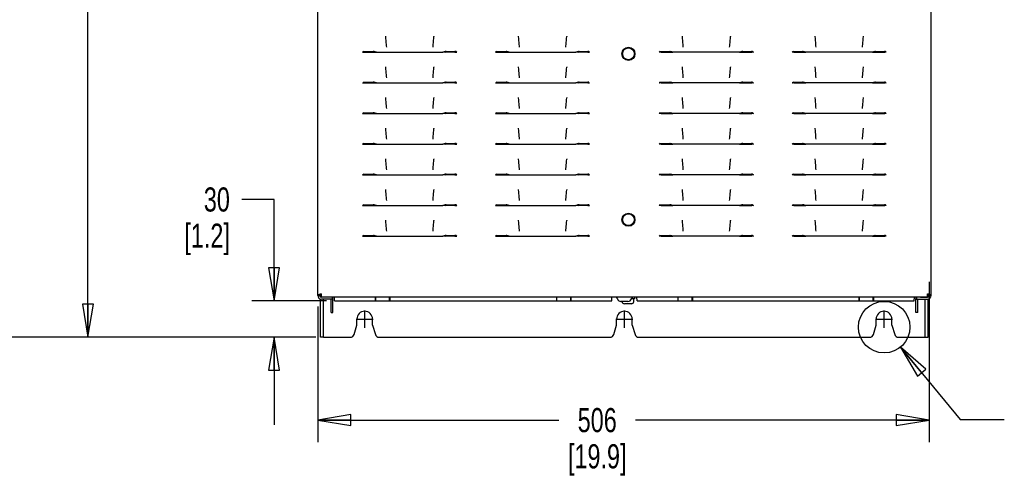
# Paper-space layout 'SUBMITTAL_E3H_2_1' of a CAD drawing. Header units: millimetres. Extents: x 0 to 841, y 0 to 594.
# Tile 7 of 45: x 85 to 227, y 222 to 288. Entities that reach past the tile are written whole.
import ezdxf

# ---------------------------------------------------------------- set-up
doc = ezdxf.new("R2010")
doc.units = ezdxf.units.MM
doc.header["$LTSCALE"] = 46.255
doc.linetypes.add('CENTER', pattern=[0.6, 0.375, -0.075, 0.075, -0.075])
doc.layers.get('0').update_dxf_attribs({"linetype": 'CONTINUOUS'})
for name, color, linetype in [('02___PRT_ALL_AXES', 7, 'CONTINUOUS'), ('CHAMFERS', 7, 'CONTINUOUS'), ('DEFAULT_1', 7, 'CENTER'), ('DRAFTS', 7, 'CONTINUOUS'), ('ROUNDS', 7, 'CONTINUOUS')]:
    doc.layers.add(name, color=color, linetype=linetype)
doc.styles.get("Standard").update_dxf_attribs({"font": 'txt', "width": 0.725})
doc.dimstyles.new('DIMSTYLE_1', dxfattribs={"dimtxt": 3.5, "dimasz": 4.8, "dimexe": 3.2, "dimexo": 1.6, "dimgap": 1.75, "dimtad": 0, "dimtih": 1, "dimtoh": 1, "dimdec": 1, "dimzin": 0, "dimdsep": 46, "dimtxsty": 'STANDARD', "dimblk": 'CLOSED', "dimblk1": 'CLOSED', "dimblk2": 'CLOSED', "dimcen": 0.09, "dimadec": 0, "dimazin": 0, "dimtp": 0.4, "dimtm": 0.4, "dimtfac": 1, "dimtdec": 1, "dimtofl": 0, "dimtmove": 0, "dimatfit": 3, "dimldrblk": 'CLOSED', "dimfxl": 1, "dimtolj": 1, "dimtzin": 0, "dimarcsym": 0})
doc.dimstyles.get("Standard").update_dxf_attribs({"dimtxt": 3.5, "dimasz": 4.8, "dimexe": 3.2, "dimexo": 1.6, "dimtad": 0, "dimtih": 1, "dimtoh": 1, "dimdec": 1, "dimzin": 0, "dimdsep": 46, "dimtxsty": 'STANDARD', "dimblk": 'CLOSED', "dimblk1": 'CLOSED', "dimblk2": 'CLOSED', "dimcen": 0.09, "dimadec": 0, "dimazin": 0, "dimtol": 1, "dimtp": 0.4, "dimtm": 0.4, "dimtfac": 1, "dimtdec": 1, "dimtofl": 0, "dimtmove": 0, "dimatfit": 3, "dimldrblk": 'CLOSED', "dimfxl": 1, "dimtolj": 1, "dimtzin": 0, "dimarcsym": 0})

# ---------------------------------------------------------------- blocks, each defined once
blk = doc.blocks.new('_CLOSED')
at = {"color": 0, "linetype": 'BYBLOCK'}
for p, q in [((0, 0), (-1, 0.167)), ((-1, 0.167), (-1, -0.167)), ((-1, -0.167), (0, 0)), ((-1, 0), (0, 0))]:
    blk.add_line(p, q, dxfattribs=at)
blk = doc.blocks.new('*D2')
at = {"color": 2, "linetype": 'CONTINUOUS'}
for p, q in [((121.45, 261.64), (116.8, 261.64)), ((121.45, 246.93), (121.45, 261.64)), ((129.04, 246.93), (118.25, 246.93)), ((127.5, 241.67), (118.25, 241.67)), ((121.45, 241.67), (121.45, 228.97))]:
    blk.add_line(p, q, dxfattribs=at)
at = {"color": 2, "linetype": 'CONTINUOUS', "xscale": 4.8, "yscale": 4.8, "zscale": 4.8}
for p, rotation in [((121.45, 246.93), 270), ((121.45, 241.67), 90)]:
    blk.add_blockref('_CLOSED', p, dxfattribs=dict(at, rotation=rotation))
at = {"color": 2, "linetype": 'CONTINUOUS', "insert": (115.05, 263.39), "char_height": 3.5, "width": 12.6875, "attachment_point": 3, "line_spacing_factor": 0.9}
blk.add_mtext('30\\P[1.2]', dxfattribs=at)
blk = doc.blocks.new('*D3')
at = {"color": 2, "linetype": 'CONTINUOUS'}
for p, q in [((99.55, 477.53), (91.28, 477.53)), ((94.48, 477.53), (94.48, 363.1)), ((131.92, 477.53), (99.55, 477.53)), ((94.48, 241.67), (94.48, 350.85)), ((99.55, 241.67), (91.28, 241.67)), ((127.5, 241.67), (99.55, 241.67))]:
    blk.add_line(p, q, dxfattribs=at)
at = {"color": 2, "linetype": 'CONTINUOUS', "xscale": 4.8, "yscale": 4.8, "zscale": 4.8}
for p, rotation in [((94.48, 477.53), 90), ((94.48, 241.67), 270)]:
    blk.add_blockref('_CLOSED', p, dxfattribs=dict(at, rotation=rotation))
at = {"color": 2, "linetype": 'CONTINUOUS', "insert": (94.48, 361.35), "char_height": 3.5, "width": 15.225, "attachment_point": 2, "line_spacing_factor": 0.9}
blk.add_mtext('1348\\P[53.1]', dxfattribs=at)
blk = doc.blocks.new('*D4')
at = {"color": 2, "linetype": 'CONTINUOUS'}
for p, q in [((77.43, 510.71), (69.15, 510.71)), ((72.35, 510.71), (72.35, 379.69)), ((126.76, 510.71), (77.43, 510.71)), ((72.35, 241.67), (72.35, 367.44)), ((77.43, 241.67), (69.15, 241.67)), ((127.5, 241.67), (77.43, 241.67))]:
    blk.add_line(p, q, dxfattribs=at)
at = {"color": 2, "linetype": 'CONTINUOUS', "xscale": 4.8, "yscale": 4.8, "zscale": 4.8}
for p, rotation in [((72.35, 510.71), 90), ((72.35, 241.67), 270)]:
    blk.add_blockref('_CLOSED', p, dxfattribs=dict(at, rotation=rotation))
at = {"color": 2, "linetype": 'CONTINUOUS', "insert": (72.35, 377.94), "char_height": 3.5, "width": 15.225, "attachment_point": 2, "line_spacing_factor": 0.9}
blk.add_mtext('1537\\P[60.5]', dxfattribs=at)
blk = doc.blocks.new('*D5')
at = {"color": 2, "linetype": 'CONTINUOUS'}
for p, q in [((57.35, 517.75), (46.54, 517.75)), ((49.74, 517.75), (49.74, 383.21)), ((127.04, 517.75), (57.35, 517.75)), ((49.74, 241.67), (49.74, 370.96)), ((57.35, 241.67), (46.54, 241.67)), ((127.5, 241.67), (57.35, 241.67))]:
    blk.add_line(p, q, dxfattribs=at)
at = {"color": 2, "linetype": 'CONTINUOUS', "xscale": 4.8, "yscale": 4.8, "zscale": 4.8}
for p, rotation in [((49.74, 517.75), 90), ((49.74, 241.67), 270)]:
    blk.add_blockref('_CLOSED', p, dxfattribs=dict(at, rotation=rotation))
at = {"color": 2, "linetype": 'CONTINUOUS', "insert": (49.74, 381.46), "char_height": 3.5, "width": 15.225, "attachment_point": 2, "line_spacing_factor": 0.9}
blk.add_mtext('1578\\P[62.1]', dxfattribs=at)
blk = doc.blocks.new('*D7')
at = {"color": 2, "linetype": 'CONTINUOUS'}
for p, q in [((216.39, 249.69), (216.39, 227.9)), ((127.79, 246.12), (127.79, 227.9)), ((127.79, 229.65), (162.73, 229.65)), ((216.39, 229.65), (173.84, 229.65)), ((127.79, 227.9), (127.79, 226.45)), ((216.39, 227.9), (216.39, 226.45))]:
    blk.add_line(p, q, dxfattribs=at)
at = {"color": 2, "linetype": 'CONTINUOUS', "xscale": 4.8, "yscale": 4.8, "zscale": 4.8, "rotation": 180}
blk.add_blockref('_CLOSED', (127.79, 229.65), dxfattribs=at)
at = {"color": 2, "linetype": 'CONTINUOUS', "xscale": 4.8, "yscale": 4.8, "zscale": 4.8}
blk.add_blockref('_CLOSED', (216.39, 229.65), dxfattribs=at)
at = {"color": 2, "linetype": 'CONTINUOUS', "insert": (168.28, 231.4), "char_height": 3.5, "width": 15.225, "attachment_point": 2, "line_spacing_factor": 0.9}
blk.add_mtext('506\\P[19.9]', dxfattribs=at)

psp = doc.layouts.new('SUBMITTAL_E3H_2_1')

# ---------------------------------------------------------------- linework, layer by layer
at = {"color": 7, "linetype": 'CONTINUOUS'}
for p, q in [((127.79, 247.72), (127.79, 290.42)), ((216.65, 247.72), (216.65, 290.42)), ((137.59, 285.33), (137.6, 285.28)), ((144.61, 285.33), (144.61, 285.28)), ((156.84, 285.33), (156.85, 285.28)), ((163.86, 285.33), (163.86, 285.28)), ((180.57, 285.33), (180.58, 285.28)), ((187.59, 285.33), (187.59, 285.28)), ((199.82, 285.33), (199.83, 285.28)), ((206.84, 285.33), (206.84, 285.28)), ((134.28, 282.98), (134.55, 282.98)), ((134.55, 282.98), (134.39, 283.08)), ((134.39, 283.08), (134.55, 283.08)), ((135.95, 282.98), (135.81, 283.11)), ((136.28, 282.98), (145.93, 282.98)), ((146.26, 282.98), (146.4, 283.11)), ((147.66, 282.98), (147.82, 283.08)), ((147.82, 283.08), (147.66, 283.08)), ((147.66, 282.98), (147.93, 282.98)), ((153.53, 282.98), (153.8, 282.98)), ((153.8, 282.98), (153.64, 283.08)), ((153.64, 283.08), (153.8, 283.08)), ((155.2, 282.98), (155.06, 283.11)), ((155.53, 282.98), (165.18, 282.98)), ((165.51, 282.98), (165.65, 283.11)), ((166.91, 282.98), (167.07, 283.08)), ((167.07, 283.08), (166.91, 283.08)), ((166.91, 282.98), (167.18, 282.98)), ((177.53, 282.98), (177.26, 282.98)), ((177.53, 282.98), (177.37, 283.08)), ((177.37, 283.08), (177.53, 283.08)), ((178.93, 282.98), (178.79, 283.11)), ((188.91, 282.98), (179.26, 282.98)), ((189.24, 282.98), (189.38, 283.11)), ((190.64, 282.98), (190.8, 283.08)), ((190.8, 283.08), (190.64, 283.08)), ((190.91, 282.98), (190.64, 282.98)), ((196.78, 282.98), (196.51, 282.98)), ((196.78, 282.98), (196.62, 283.08)), ((196.62, 283.08), (196.78, 283.08)), ((198.18, 282.98), (198.04, 283.11)), ((208.16, 282.98), (198.51, 282.98)), ((208.49, 282.98), (208.63, 283.11)), ((209.89, 282.98), (210.05, 283.08)), ((210.05, 283.08), (209.89, 283.08)), ((210.16, 282.98), (209.89, 282.98)), ((137.59, 280.88), (137.6, 280.83)), ((144.61, 280.88), (144.61, 280.83)), ((156.84, 280.88), (156.85, 280.83)), ((163.86, 280.88), (163.86, 280.83)), ((180.57, 280.88), (180.58, 280.83)), ((187.59, 280.88), (187.59, 280.83)), ((199.82, 280.88), (199.83, 280.83)), ((206.84, 280.88), (206.84, 280.83)), ((134.28, 278.54), (134.55, 278.54)), ((134.55, 278.54), (134.39, 278.63)), ((134.39, 278.63), (134.55, 278.63)), ((135.95, 278.54), (135.81, 278.66)), ((136.28, 278.54), (145.93, 278.54)), ((146.26, 278.54), (146.4, 278.66)), ((147.66, 278.54), (147.82, 278.63)), ((147.82, 278.63), (147.66, 278.63)), ((147.66, 278.54), (147.93, 278.54)), ((153.53, 278.54), (153.8, 278.54)), ((153.8, 278.54), (153.64, 278.63)), ((153.64, 278.63), (153.8, 278.63)), ((155.2, 278.54), (155.06, 278.66)), ((155.53, 278.54), (165.18, 278.54)), ((165.51, 278.54), (165.65, 278.66)), ((166.91, 278.54), (167.07, 278.63)), ((167.07, 278.63), (166.91, 278.63)), ((166.91, 278.54), (167.18, 278.54)), ((177.53, 278.54), (177.26, 278.54)), ((177.53, 278.54), (177.37, 278.63)), ((177.37, 278.63), (177.53, 278.63)), ((178.93, 278.54), (178.79, 278.66)), ((188.91, 278.54), (179.26, 278.54)), ((189.24, 278.54), (189.38, 278.66)), ((190.64, 278.54), (190.8, 278.63)), ((190.8, 278.63), (190.64, 278.63)), ((190.91, 278.54), (190.64, 278.54)), ((196.78, 278.54), (196.51, 278.54)), ((196.78, 278.54), (196.62, 278.63)), ((196.62, 278.63), (196.78, 278.63)), ((198.18, 278.54), (198.04, 278.66)), ((208.16, 278.54), (198.51, 278.54)), ((208.49, 278.54), (208.63, 278.66)), ((209.89, 278.54), (210.05, 278.63)), ((210.05, 278.63), (209.89, 278.63)), ((210.16, 278.54), (209.89, 278.54)), ((137.59, 276.44), (137.6, 276.39)), ((144.61, 276.44), (144.61, 276.39)), ((156.84, 276.44), (156.85, 276.39)), ((163.86, 276.44), (163.86, 276.39)), ((180.57, 276.44), (180.58, 276.39)), ((187.59, 276.44), (187.59, 276.39)), ((199.82, 276.44), (199.83, 276.39)), ((206.84, 276.44), (206.84, 276.39)), ((134.28, 274.09), (134.55, 274.09)), ((134.55, 274.09), (134.39, 274.19)), ((134.39, 274.19), (134.55, 274.19)), ((135.95, 274.09), (135.81, 274.22)), ((136.28, 274.09), (145.93, 274.09)), ((146.26, 274.09), (146.4, 274.22)), ((147.66, 274.09), (147.82, 274.19)), ((147.82, 274.19), (147.66, 274.19)), ((147.66, 274.09), (147.93, 274.09)), ((153.53, 274.09), (153.8, 274.09)), ((153.8, 274.09), (153.64, 274.19)), ((153.64, 274.19), (153.8, 274.19)), ((155.2, 274.09), (155.06, 274.22)), ((155.53, 274.09), (165.18, 274.09)), ((165.51, 274.09), (165.65, 274.22)), ((166.91, 274.09), (167.07, 274.19)), ((167.07, 274.19), (166.91, 274.19)), ((166.91, 274.09), (167.18, 274.09)), ((177.53, 274.09), (177.26, 274.09)), ((177.53, 274.09), (177.37, 274.19)), ((177.37, 274.19), (177.53, 274.19)), ((178.93, 274.09), (178.79, 274.22)), ((188.91, 274.09), (179.26, 274.09)), ((189.24, 274.09), (189.38, 274.22)), ((190.64, 274.09), (190.8, 274.19)), ((190.8, 274.19), (190.64, 274.19)), ((190.91, 274.09), (190.64, 274.09)), ((196.78, 274.09), (196.51, 274.09)), ((196.78, 274.09), (196.62, 274.19)), ((196.62, 274.19), (196.78, 274.19)), ((198.18, 274.09), (198.04, 274.22)), ((208.16, 274.09), (198.51, 274.09)), ((208.49, 274.09), (208.63, 274.22)), ((209.89, 274.09), (210.05, 274.19)), ((210.05, 274.19), (209.89, 274.19)), ((210.16, 274.09), (209.89, 274.09)), ((137.59, 271.99), (137.6, 271.94)), ((144.61, 271.99), (144.61, 271.94)), ((156.84, 271.99), (156.85, 271.94)), ((163.86, 271.99), (163.86, 271.94)), ((180.57, 271.99), (180.58, 271.94)), ((187.59, 271.99), (187.59, 271.94)), ((199.82, 271.99), (199.83, 271.94)), ((206.84, 271.99), (206.84, 271.94)), ((134.55, 269.65), (134.39, 269.74)), ((134.39, 269.74), (134.55, 269.74)), ((135.95, 269.65), (135.81, 269.77)), ((146.26, 269.65), (146.4, 269.77)), ((147.66, 269.65), (147.82, 269.74)), ((147.82, 269.74), (147.66, 269.74)), ((153.8, 269.65), (153.64, 269.74)), ((153.64, 269.74), (153.8, 269.74)), ((155.2, 269.65), (155.06, 269.77)), ((165.51, 269.65), (165.65, 269.77)), ((166.91, 269.65), (167.07, 269.74)), ((167.07, 269.74), (166.91, 269.74)), ((177.53, 269.65), (177.37, 269.74)), ((177.37, 269.74), (177.53, 269.74)), ((178.93, 269.65), (178.79, 269.77)), ((189.24, 269.65), (189.38, 269.77)), ((190.64, 269.65), (190.8, 269.74)), ((190.8, 269.74), (190.64, 269.74)), ((196.78, 269.65), (196.62, 269.74)), ((196.62, 269.74), (196.78, 269.74)), ((198.18, 269.65), (198.04, 269.77)), ((208.49, 269.65), (208.63, 269.77)), ((209.89, 269.65), (210.05, 269.74)), ((210.05, 269.74), (209.89, 269.74)), ((134.28, 269.65), (134.55, 269.65)), ((136.28, 269.65), (145.93, 269.65)), ((147.66, 269.65), (147.93, 269.65)), ((153.53, 269.65), (153.8, 269.65)), ((155.53, 269.65), (165.18, 269.65)), ((166.91, 269.65), (167.18, 269.65)), ((177.53, 269.65), (177.26, 269.65)), ((188.91, 269.65), (179.26, 269.65)), ((190.91, 269.65), (190.64, 269.65)), ((196.78, 269.65), (196.51, 269.65)), ((208.16, 269.65), (198.51, 269.65)), ((210.16, 269.65), (209.89, 269.65)), ((137.59, 267.55), (137.6, 267.5)), ((144.61, 267.55), (144.61, 267.5)), ((156.84, 267.55), (156.85, 267.5)), ((163.86, 267.55), (163.86, 267.5)), ((180.57, 267.55), (180.58, 267.5)), ((187.59, 267.55), (187.59, 267.5)), ((199.82, 267.55), (199.83, 267.5)), ((206.84, 267.55), (206.84, 267.5)), ((134.28, 265.2), (134.55, 265.2)), ((134.55, 265.2), (134.39, 265.3)), ((134.39, 265.3), (134.55, 265.3)), ((135.95, 265.2), (135.81, 265.33)), ((136.28, 265.2), (145.93, 265.2)), ((146.26, 265.2), (146.4, 265.33)), ((147.66, 265.2), (147.82, 265.3)), ((147.82, 265.3), (147.66, 265.3)), ((147.66, 265.2), (147.93, 265.2)), ((153.53, 265.2), (153.8, 265.2)), ((153.8, 265.2), (153.64, 265.3)), ((153.64, 265.3), (153.8, 265.3)), ((155.2, 265.2), (155.06, 265.33)), ((155.53, 265.2), (165.18, 265.2)), ((165.51, 265.2), (165.65, 265.33)), ((166.91, 265.2), (167.07, 265.3)), ((167.07, 265.3), (166.91, 265.3)), ((166.91, 265.2), (167.18, 265.2)), ((177.53, 265.2), (177.26, 265.2)), ((177.53, 265.2), (177.37, 265.3)), ((177.37, 265.3), (177.53, 265.3)), ((178.93, 265.2), (178.79, 265.33)), ((188.91, 265.2), (179.26, 265.2)), ((189.24, 265.2), (189.38, 265.33)), ((190.64, 265.2), (190.8, 265.3)), ((190.8, 265.3), (190.64, 265.3)), ((190.91, 265.2), (190.64, 265.2)), ((196.78, 265.2), (196.51, 265.2)), ((196.78, 265.2), (196.62, 265.3)), ((196.62, 265.3), (196.78, 265.3)), ((198.18, 265.2), (198.04, 265.33)), ((208.16, 265.2), (198.51, 265.2)), ((208.49, 265.2), (208.63, 265.33)), ((209.89, 265.2), (210.05, 265.3)), ((210.05, 265.3), (209.89, 265.3)), ((210.16, 265.2), (209.89, 265.2)), ((137.59, 263.1), (137.6, 263.05)), ((144.61, 263.1), (144.61, 263.05)), ((156.84, 263.1), (156.85, 263.05)), ((163.86, 263.1), (163.86, 263.05)), ((180.57, 263.1), (180.58, 263.05)), ((187.59, 263.1), (187.59, 263.05)), ((199.82, 263.1), (199.83, 263.05)), ((206.84, 263.1), (206.84, 263.05)), ((134.28, 260.76), (134.55, 260.76)), ((134.55, 260.76), (134.39, 260.85)), ((134.39, 260.85), (134.55, 260.85)), ((135.95, 260.76), (135.81, 260.88)), ((136.28, 260.76), (145.93, 260.76)), ((146.26, 260.76), (146.4, 260.88)), ((147.66, 260.76), (147.82, 260.85)), ((147.82, 260.85), (147.66, 260.85)), ((147.66, 260.76), (147.93, 260.76)), ((153.53, 260.76), (153.8, 260.76)), ((153.8, 260.76), (153.64, 260.85)), ((153.64, 260.85), (153.8, 260.85)), ((155.2, 260.76), (155.06, 260.88)), ((155.53, 260.76), (165.18, 260.76)), ((165.51, 260.76), (165.65, 260.88)), ((166.91, 260.76), (167.07, 260.85)), ((167.07, 260.85), (166.91, 260.85)), ((166.91, 260.76), (167.18, 260.76)), ((177.53, 260.76), (177.26, 260.76)), ((177.53, 260.76), (177.37, 260.85)), ((177.37, 260.85), (177.53, 260.85)), ((178.93, 260.76), (178.79, 260.88)), ((188.91, 260.76), (179.26, 260.76)), ((189.24, 260.76), (189.38, 260.88)), ((190.64, 260.76), (190.8, 260.85)), ((190.8, 260.85), (190.64, 260.85)), ((190.91, 260.76), (190.64, 260.76)), ((196.78, 260.76), (196.51, 260.76)), ((196.78, 260.76), (196.62, 260.85)), ((196.62, 260.85), (196.78, 260.85)), ((198.18, 260.76), (198.04, 260.88)), ((208.16, 260.76), (198.51, 260.76)), ((208.49, 260.76), (208.63, 260.88)), ((209.89, 260.76), (210.05, 260.85)), ((210.05, 260.85), (209.89, 260.85)), ((210.16, 260.76), (209.89, 260.76)), ((137.59, 258.66), (137.6, 258.61)), ((144.61, 258.66), (144.61, 258.61)), ((156.84, 258.66), (156.85, 258.61)), ((163.86, 258.66), (163.86, 258.61)), ((180.57, 258.66), (180.58, 258.61)), ((187.59, 258.66), (187.59, 258.61)), ((199.82, 258.66), (199.83, 258.61)), ((206.84, 258.66), (206.84, 258.61)), ((134.28, 256.31), (134.55, 256.31)), ((134.55, 256.31), (134.39, 256.41)), ((134.39, 256.41), (134.55, 256.41)), ((135.95, 256.31), (135.81, 256.44)), ((136.28, 256.31), (145.93, 256.31)), ((146.26, 256.31), (146.4, 256.44)), ((147.66, 256.31), (147.82, 256.41)), ((147.82, 256.41), (147.66, 256.41)), ((147.66, 256.31), (147.93, 256.31)), ((153.53, 256.31), (153.8, 256.31)), ((153.8, 256.31), (153.64, 256.41)), ((153.64, 256.41), (153.8, 256.41)), ((155.2, 256.31), (155.06, 256.44)), ((155.53, 256.31), (165.18, 256.31)), ((165.51, 256.31), (165.65, 256.44)), ((166.91, 256.31), (167.07, 256.41)), ((167.07, 256.41), (166.91, 256.41)), ((166.91, 256.31), (167.18, 256.31)), ((177.53, 256.31), (177.26, 256.31)), ((177.53, 256.31), (177.37, 256.41)), ((177.37, 256.41), (177.53, 256.41)), ((178.93, 256.31), (178.79, 256.44)), ((188.91, 256.31), (179.26, 256.31)), ((189.24, 256.31), (189.38, 256.44)), ((190.64, 256.31), (190.8, 256.41)), ((190.8, 256.41), (190.64, 256.41)), ((190.91, 256.31), (190.64, 256.31)), ((196.78, 256.31), (196.51, 256.31)), ((196.78, 256.31), (196.62, 256.41)), ((196.62, 256.41), (196.78, 256.41)), ((198.18, 256.31), (198.04, 256.44)), ((208.16, 256.31), (198.51, 256.31)), ((208.49, 256.31), (208.63, 256.44)), ((209.89, 256.31), (210.05, 256.41)), ((210.05, 256.41), (209.89, 256.41)), ((210.16, 256.31), (209.89, 256.31)), ((127.79, 247.72), (128.05, 247.72)), ((128.08, 247.79), (128.31, 247.79)), ((128.31, 247.46), (128.31, 247.98)), ((216.13, 247.46), (128.31, 247.46)), ((129.71, 245.24), (129.71, 247.2)), ((129.99, 247.22), (129.89, 247.22)), ((171.2, 247.24), (171.2, 247.26)), ((172.73, 246.85), (171.71, 246.85)), ((173.24, 247.24), (173.24, 247.26)), ((214.45, 247.22), (214.55, 247.22)), ((216.13, 247.46), (216.13, 247.98)), ((216.25, 247.79), (216.13, 247.79)), ((216.65, 247.72), (216.39, 247.72)), ((173.23, 246.51), (172.22, 246.51)), ((129.71, 245.24), (129.99, 245.24)), ((128.64, 241.67), (129.1, 241.67)), ((215.34, 241.67), (215.79, 241.67))]:
    psp.add_line(p, q, dxfattribs=at)
at = {"color": 3, "linetype": 'CONTINUOUS'}
for p, q in [((134.55, 282.98), (136.28, 282.98)), ((147.66, 282.98), (145.93, 282.98)), ((153.8, 282.98), (155.53, 282.98)), ((166.91, 282.98), (165.18, 282.98)), ((177.53, 282.98), (179.26, 282.98)), ((188.91, 282.98), (190.64, 282.98)), ((196.78, 282.98), (198.51, 282.98)), ((208.16, 282.98), (209.89, 282.98)), ((134.55, 278.54), (136.28, 278.54)), ((147.66, 278.54), (145.93, 278.54)), ((153.8, 278.54), (155.53, 278.54)), ((166.91, 278.54), (165.18, 278.54)), ((177.53, 278.54), (179.26, 278.54)), ((188.91, 278.54), (190.64, 278.54)), ((196.78, 278.54), (198.51, 278.54)), ((208.16, 278.54), (209.89, 278.54)), ((134.55, 274.09), (136.28, 274.09)), ((147.66, 274.09), (145.93, 274.09)), ((153.8, 274.09), (155.53, 274.09)), ((166.91, 274.09), (165.18, 274.09)), ((177.53, 274.09), (179.26, 274.09)), ((188.91, 274.09), (190.64, 274.09)), ((196.78, 274.09), (198.51, 274.09)), ((208.16, 274.09), (209.89, 274.09)), ((134.55, 269.65), (136.28, 269.65)), ((147.66, 269.65), (145.93, 269.65)), ((153.8, 269.65), (155.53, 269.65)), ((166.91, 269.65), (165.18, 269.65)), ((177.53, 269.65), (179.26, 269.65)), ((188.91, 269.65), (190.64, 269.65)), ((196.78, 269.65), (198.51, 269.65)), ((208.16, 269.65), (209.89, 269.65)), ((134.55, 265.2), (136.28, 265.2)), ((147.66, 265.2), (145.93, 265.2)), ((153.8, 265.2), (155.53, 265.2)), ((166.91, 265.2), (165.18, 265.2)), ((177.53, 265.2), (179.26, 265.2)), ((188.91, 265.2), (190.64, 265.2)), ((196.78, 265.2), (198.51, 265.2)), ((208.16, 265.2), (209.89, 265.2)), ((134.55, 260.76), (136.28, 260.76)), ((147.66, 260.76), (145.93, 260.76)), ((153.8, 260.76), (155.53, 260.76)), ((166.91, 260.76), (165.18, 260.76)), ((177.53, 260.76), (179.26, 260.76)), ((188.91, 260.76), (190.64, 260.76)), ((196.78, 260.76), (198.51, 260.76)), ((208.16, 260.76), (209.89, 260.76)), ((134.55, 256.31), (136.28, 256.31)), ((147.66, 256.31), (145.93, 256.31)), ((153.8, 256.31), (155.53, 256.31)), ((166.91, 256.31), (165.18, 256.31)), ((177.53, 256.31), (179.26, 256.31)), ((188.91, 256.31), (190.64, 256.31)), ((196.78, 256.31), (198.51, 256.31)), ((208.16, 256.31), (209.89, 256.31)), ((128.19, 247.79), (128.19, 247.9)), ((129.99, 245.24), (129.99, 247.46)), ((214.45, 247.46), (214.45, 247.22))]:
    psp.add_line(p, q, dxfattribs=at)
at = {"color": 7, "linetype": 'CONTINUOUS'}
for centre in [(172.81, 282.76), (172.81, 258.71)]:
    psp.add_circle(centre, 0.858, dxfattribs=at)
at = {"color": 2, "linetype": 'CONTINUOUS'}
psp.add_circle((209.86, 243.13), 3.74, dxfattribs=at)
at = {"color": 7, "linetype": 'CONTINUOUS'}
for centre, radius, start, end in [((233.22, 292.41), 95.89, 184.267, 184.9496), ((208.18, 290.27), 70.76, 184.9724, 185.3145), ((74.03, 290.27), 70.76, 354.6855, 355.0276), ((48.99, 292.41), 95.89, 355.0504, 355.733), ((252.47, 292.41), 95.89, 184.267, 184.9496), ((227.43, 290.27), 70.76, 184.9724, 185.3145), ((93.28, 290.27), 70.76, 354.6855, 355.0276), ((68.24, 292.41), 95.89, 355.0504, 355.733), ((276.2, 292.41), 95.89, 184.267, 184.9496), ((251.16, 290.27), 70.76, 184.9724, 185.3145), ((117.01, 290.27), 70.76, 354.6855, 355.0276), ((91.97, 292.41), 95.89, 355.0504, 355.733), ((295.45, 292.41), 95.89, 184.267, 184.9496), ((270.41, 290.27), 70.76, 184.9724, 185.3145), ((136.26, 290.27), 70.76, 354.6855, 355.0276), ((111.22, 292.41), 95.89, 355.0504, 355.733), ((121.81, 297.63), 19.24, 310.4178, 310.8386), ((131.89, 420.44), 137.39, 271.1094, 271.6377), ((132.33, 269.16), 14.38, 75.4371, 75.9774), ((132.49, 269.78), 13.74, 74.7527, 75.4389), ((132.66, 270.4), 13.1, 73.9485, 74.7522), ((149.55, 270.4), 13.1, 105.2478, 106.0515), ((149.7, 269.85), 13.67, 104.6744, 105.2484), ((149.87, 269.2), 14.33, 104.022, 104.6746), ((150.32, 420.44), 137.39, 268.3623, 268.8906), ((160.4, 297.63), 19.24, 229.1614, 229.5822), ((141.06, 297.63), 19.24, 310.4178, 310.8386), ((151.14, 420.44), 137.39, 271.1094, 271.6377), ((151.58, 269.16), 14.38, 75.4371, 75.9774), ((151.74, 269.78), 13.74, 74.7527, 75.4389), ((151.91, 270.4), 13.1, 73.9485, 74.7522), ((168.8, 270.4), 13.1, 105.2478, 106.0515), ((168.95, 269.85), 13.67, 104.6744, 105.2484), ((169.12, 269.2), 14.33, 104.022, 104.6746), ((169.57, 420.44), 137.39, 268.3623, 268.8906), ((179.65, 297.63), 19.24, 229.1614, 229.5822), ((164.79, 297.63), 19.24, 310.4178, 310.8386), ((174.87, 420.44), 137.39, 271.1094, 271.6377), ((175.32, 269.2), 14.33, 75.3254, 75.978), ((175.49, 269.85), 13.67, 74.7516, 75.3256), ((175.64, 270.4), 13.1, 73.9485, 74.7522), ((192.53, 270.4), 13.1, 105.2478, 106.0515), ((192.7, 269.78), 13.74, 104.5611, 105.2473), ((192.86, 269.16), 14.38, 104.0226, 104.5629), ((193.3, 420.44), 137.39, 268.3623, 268.8906), ((203.38, 297.63), 19.24, 229.1614, 229.5822), ((184.04, 297.63), 19.24, 310.4178, 310.8386), ((194.12, 420.44), 137.39, 271.1094, 271.6377), ((194.57, 269.2), 14.33, 75.3254, 75.978), ((194.74, 269.85), 13.67, 74.7516, 75.3256), ((194.89, 270.4), 13.1, 73.9485, 74.7522), ((211.78, 270.4), 13.1, 105.2478, 106.0515), ((211.95, 269.78), 13.74, 104.5611, 105.2473), ((212.11, 269.16), 14.38, 104.0226, 104.5629), ((212.55, 420.44), 137.39, 268.3623, 268.8906), ((222.63, 297.63), 19.24, 229.1614, 229.5822), ((233.22, 287.97), 95.89, 184.267, 184.9496), ((208.18, 285.83), 70.76, 184.9724, 185.3145), ((74.03, 285.83), 70.76, 354.6855, 355.0276), ((48.99, 287.97), 95.89, 355.0504, 355.733), ((252.47, 287.97), 95.89, 184.267, 184.9496), ((227.43, 285.83), 70.76, 184.9724, 185.3145), ((93.28, 285.83), 70.76, 354.6855, 355.0276), ((68.24, 287.97), 95.89, 355.0504, 355.733), ((276.2, 287.97), 95.89, 184.267, 184.9496), ((251.16, 285.83), 70.76, 184.9724, 185.3145), ((117.01, 285.83), 70.76, 354.6855, 355.0276), ((91.97, 287.97), 95.89, 355.0504, 355.733), ((295.45, 287.97), 95.89, 184.267, 184.9496), ((270.41, 285.83), 70.76, 184.9724, 185.3145), ((136.26, 285.83), 70.76, 354.6855, 355.0276), ((111.22, 287.97), 95.89, 355.0504, 355.733), ((121.81, 293.18), 19.24, 310.4178, 310.8386), ((131.89, 416), 137.39, 271.1094, 271.6377), ((132.33, 264.71), 14.38, 75.4371, 75.9774), ((132.49, 265.33), 13.74, 74.7527, 75.4389), ((132.66, 265.95), 13.1, 73.9485, 74.7522), ((149.55, 265.95), 13.1, 105.2478, 106.0515), ((149.7, 265.4), 13.67, 104.6744, 105.2484), ((149.87, 264.76), 14.33, 104.022, 104.6746), ((150.32, 416), 137.39, 268.3623, 268.8906), ((160.4, 293.18), 19.24, 229.1614, 229.5822), ((141.06, 293.18), 19.24, 310.4178, 310.8386), ((151.14, 416), 137.39, 271.1094, 271.6377), ((151.58, 264.71), 14.38, 75.4371, 75.9774), ((151.74, 265.33), 13.74, 74.7527, 75.4389), ((151.91, 265.95), 13.1, 73.9485, 74.7522), ((168.8, 265.95), 13.1, 105.2478, 106.0515), ((168.95, 265.4), 13.67, 104.6744, 105.2484), ((169.12, 264.76), 14.33, 104.022, 104.6746), ((169.57, 416), 137.39, 268.3623, 268.8906), ((179.65, 293.18), 19.24, 229.1614, 229.5822), ((164.79, 293.18), 19.24, 310.4178, 310.8386), ((174.87, 416), 137.39, 271.1094, 271.6377), ((175.32, 264.76), 14.33, 75.3254, 75.978), ((175.49, 265.4), 13.67, 74.7516, 75.3256), ((175.64, 265.95), 13.1, 73.9485, 74.7522), ((192.53, 265.95), 13.1, 105.2478, 106.0515), ((192.7, 265.33), 13.74, 104.5611, 105.2473), ((192.86, 264.71), 14.38, 104.0226, 104.5629), ((193.3, 416), 137.39, 268.3623, 268.8906), ((203.38, 293.18), 19.24, 229.1614, 229.5822), ((184.04, 293.18), 19.24, 310.4178, 310.8386), ((194.12, 416), 137.39, 271.1094, 271.6377), ((194.57, 264.76), 14.33, 75.3254, 75.978), ((194.74, 265.4), 13.67, 74.7516, 75.3256), ((194.89, 265.95), 13.1, 73.9485, 74.7522), ((211.78, 265.95), 13.1, 105.2478, 106.0515), ((211.95, 265.33), 13.74, 104.5611, 105.2473), ((212.11, 264.71), 14.38, 104.0226, 104.5629), ((212.55, 416), 137.39, 268.3623, 268.8906), ((222.63, 293.18), 19.24, 229.1614, 229.5822), ((233.22, 283.52), 95.89, 184.267, 184.9496), ((48.99, 283.52), 95.89, 355.0504, 355.733), ((252.47, 283.52), 95.89, 184.267, 184.9496), ((68.24, 283.52), 95.89, 355.0504, 355.733), ((276.2, 283.52), 95.89, 184.267, 184.9496), ((91.97, 283.52), 95.89, 355.0504, 355.733), ((295.45, 283.52), 95.89, 184.267, 184.9496), ((111.22, 283.52), 95.89, 355.0504, 355.733), ((121.81, 288.74), 19.24, 310.4178, 310.8386), ((131.89, 411.55), 137.39, 271.1094, 271.6377), ((132.33, 260.27), 14.38, 75.4371, 75.9774), ((132.49, 260.89), 13.74, 74.7527, 75.4389), ((132.66, 261.51), 13.1, 73.9485, 74.7522), ((208.18, 281.38), 70.76, 184.9724, 185.3145), ((74.03, 281.38), 70.76, 354.6855, 355.0276), ((149.55, 261.51), 13.1, 105.2478, 106.0515), ((149.7, 260.96), 13.67, 104.6744, 105.2484), ((149.87, 260.31), 14.33, 104.022, 104.6746), ((150.32, 411.55), 137.39, 268.3623, 268.8906), ((160.4, 288.74), 19.24, 229.1614, 229.5822), ((141.06, 288.74), 19.24, 310.4178, 310.8386), ((151.14, 411.55), 137.39, 271.1094, 271.6377), ((151.58, 260.27), 14.38, 75.4371, 75.9774), ((151.74, 260.89), 13.74, 74.7527, 75.4389), ((151.91, 261.51), 13.1, 73.9485, 74.7522), ((227.43, 281.38), 70.76, 184.9724, 185.3145), ((93.28, 281.38), 70.76, 354.6855, 355.0276), ((168.8, 261.51), 13.1, 105.2478, 106.0515), ((168.95, 260.96), 13.67, 104.6744, 105.2484), ((169.12, 260.31), 14.33, 104.022, 104.6746), ((169.57, 411.55), 137.39, 268.3623, 268.8906), ((179.65, 288.74), 19.24, 229.1614, 229.5822), ((164.79, 288.74), 19.24, 310.4178, 310.8386), ((174.87, 411.55), 137.39, 271.1094, 271.6377), ((175.32, 260.31), 14.33, 75.3254, 75.978), ((175.49, 260.96), 13.67, 74.7516, 75.3256), ((175.64, 261.51), 13.1, 73.9485, 74.7522), ((251.16, 281.38), 70.76, 184.9724, 185.3145), ((117.01, 281.38), 70.76, 354.6855, 355.0276), ((192.53, 261.51), 13.1, 105.2478, 106.0515), ((192.7, 260.89), 13.74, 104.5611, 105.2473), ((192.86, 260.27), 14.38, 104.0226, 104.5629), ((193.3, 411.55), 137.39, 268.3623, 268.8906), ((203.38, 288.74), 19.24, 229.1614, 229.5822), ((184.04, 288.74), 19.24, 310.4178, 310.8386), ((194.12, 411.55), 137.39, 271.1094, 271.6377), ((194.57, 260.31), 14.33, 75.3254, 75.978), ((194.74, 260.96), 13.67, 74.7516, 75.3256), ((194.89, 261.51), 13.1, 73.9485, 74.7522), ((270.41, 281.38), 70.76, 184.9724, 185.3145), ((136.26, 281.38), 70.76, 354.6855, 355.0276), ((211.78, 261.51), 13.1, 105.2478, 106.0515), ((211.95, 260.89), 13.74, 104.5611, 105.2473), ((212.11, 260.27), 14.38, 104.0226, 104.5629), ((212.55, 411.55), 137.39, 268.3623, 268.8906), ((222.63, 288.74), 19.24, 229.1614, 229.5822), ((233.22, 279.08), 95.89, 184.267, 184.9496), ((48.99, 279.08), 95.89, 355.0504, 355.733), ((252.47, 279.08), 95.89, 184.267, 184.9496), ((68.24, 279.08), 95.89, 355.0504, 355.733), ((276.2, 279.08), 95.89, 184.267, 184.9496), ((91.97, 279.08), 95.89, 355.0504, 355.733), ((295.45, 279.08), 95.89, 184.267, 184.9496), ((111.22, 279.08), 95.89, 355.0504, 355.733), ((121.81, 284.29), 19.24, 310.4178, 310.8386), ((131.89, 407.11), 137.39, 271.1094, 271.6377), ((132.33, 255.82), 14.38, 75.4371, 75.9774), ((132.49, 256.44), 13.74, 74.7527, 75.4389), ((132.66, 257.06), 13.1, 73.9485, 74.7522), ((208.18, 276.94), 70.76, 184.9724, 185.3145), ((74.03, 276.94), 70.76, 354.6855, 355.0276), ((149.55, 257.06), 13.1, 105.2478, 106.0515), ((149.7, 256.51), 13.67, 104.6744, 105.2484), ((149.87, 255.87), 14.33, 104.022, 104.6746), ((150.32, 407.11), 137.39, 268.3623, 268.8906), ((160.4, 284.29), 19.24, 229.1614, 229.5822), ((141.06, 284.29), 19.24, 310.4178, 310.8386), ((151.14, 407.11), 137.39, 271.1094, 271.6377), ((151.58, 255.82), 14.38, 75.4371, 75.9774), ((151.74, 256.44), 13.74, 74.7527, 75.4389), ((151.91, 257.06), 13.1, 73.9485, 74.7522), ((227.43, 276.94), 70.76, 184.9724, 185.3145), ((93.28, 276.94), 70.76, 354.6855, 355.0276), ((168.8, 257.06), 13.1, 105.2478, 106.0515), ((168.95, 256.51), 13.67, 104.6744, 105.2484), ((169.12, 255.87), 14.33, 104.022, 104.6746), ((169.57, 407.11), 137.39, 268.3623, 268.8906), ((179.65, 284.29), 19.24, 229.1614, 229.5822), ((164.79, 284.29), 19.24, 310.4178, 310.8386), ((174.87, 407.11), 137.39, 271.1094, 271.6377), ((175.32, 255.87), 14.33, 75.3254, 75.978), ((175.49, 256.51), 13.67, 74.7516, 75.3256), ((175.64, 257.06), 13.1, 73.9485, 74.7522), ((251.16, 276.94), 70.76, 184.9724, 185.3145), ((117.01, 276.94), 70.76, 354.6855, 355.0276), ((192.53, 257.06), 13.1, 105.2478, 106.0515), ((192.7, 256.44), 13.74, 104.5611, 105.2473), ((192.86, 255.82), 14.38, 104.0226, 104.5629), ((193.3, 407.11), 137.39, 268.3623, 268.8906), ((203.38, 284.29), 19.24, 229.1614, 229.5822), ((184.04, 284.29), 19.24, 310.4178, 310.8386), ((194.12, 407.11), 137.39, 271.1094, 271.6377), ((194.57, 255.87), 14.33, 75.3254, 75.978), ((194.74, 256.51), 13.67, 74.7516, 75.3256), ((194.89, 257.06), 13.1, 73.9485, 74.7522), ((270.41, 276.94), 70.76, 184.9724, 185.3145), ((136.26, 276.94), 70.76, 354.6855, 355.0276), ((211.78, 257.06), 13.1, 105.2478, 106.0515), ((211.95, 256.44), 13.74, 104.5611, 105.2473), ((212.11, 255.82), 14.38, 104.0226, 104.5629), ((212.55, 407.11), 137.39, 268.3623, 268.8906), ((222.63, 284.29), 19.24, 229.1614, 229.5822), ((233.22, 274.63), 95.89, 184.267, 184.9496), ((48.99, 274.63), 95.89, 355.0504, 355.733), ((252.47, 274.63), 95.89, 184.267, 184.9496), ((68.24, 274.63), 95.89, 355.0504, 355.733), ((276.2, 274.63), 95.89, 184.267, 184.9496), ((91.97, 274.63), 95.89, 355.0504, 355.733), ((295.45, 274.63), 95.89, 184.267, 184.9496), ((111.22, 274.63), 95.89, 355.0504, 355.733), ((208.18, 272.49), 70.76, 184.9724, 185.3145), ((74.03, 272.49), 70.76, 354.6855, 355.0276), ((227.43, 272.49), 70.76, 184.9724, 185.3145), ((93.28, 272.49), 70.76, 354.6855, 355.0276), ((251.16, 272.49), 70.76, 184.9724, 185.3145), ((117.01, 272.49), 70.76, 354.6855, 355.0276), ((270.41, 272.49), 70.76, 184.9724, 185.3145), ((136.26, 272.49), 70.76, 354.6855, 355.0276), ((121.81, 279.85), 19.24, 310.4178, 310.8386), ((131.89, 402.66), 137.39, 271.1094, 271.6377), ((132.33, 251.38), 14.38, 75.4371, 75.9774), ((132.49, 252), 13.74, 74.7527, 75.4389), ((132.66, 252.62), 13.1, 73.9485, 74.7522), ((149.55, 252.62), 13.1, 105.2478, 106.0515), ((149.7, 252.07), 13.67, 104.6744, 105.2484), ((149.87, 251.42), 14.33, 104.022, 104.6746), ((150.32, 402.66), 137.39, 268.3623, 268.8906), ((160.4, 279.85), 19.24, 229.1614, 229.5822), ((141.06, 279.85), 19.24, 310.4178, 310.8386), ((151.14, 402.66), 137.39, 271.1094, 271.6377), ((151.58, 251.38), 14.38, 75.4371, 75.9774), ((151.74, 252), 13.74, 74.7527, 75.4389), ((151.91, 252.62), 13.1, 73.9485, 74.7522), ((168.8, 252.62), 13.1, 105.2478, 106.0515), ((168.95, 252.07), 13.67, 104.6744, 105.2484), ((169.12, 251.42), 14.33, 104.022, 104.6746), ((169.57, 402.66), 137.39, 268.3623, 268.8906), ((179.65, 279.85), 19.24, 229.1614, 229.5822), ((164.79, 279.85), 19.24, 310.4178, 310.8386), ((174.87, 402.66), 137.39, 271.1094, 271.6377), ((175.32, 251.42), 14.33, 75.3254, 75.978), ((175.49, 252.07), 13.67, 74.7516, 75.3256), ((175.64, 252.62), 13.1, 73.9485, 74.7522), ((192.53, 252.62), 13.1, 105.2478, 106.0515), ((192.7, 252), 13.74, 104.5611, 105.2473), ((192.86, 251.38), 14.38, 104.0226, 104.5629), ((193.3, 402.66), 137.39, 268.3623, 268.8906), ((203.38, 279.85), 19.24, 229.1614, 229.5822), ((184.04, 279.85), 19.24, 310.4178, 310.8386), ((194.12, 402.66), 137.39, 271.1094, 271.6377), ((194.57, 251.42), 14.33, 75.3254, 75.978), ((194.74, 252.07), 13.67, 74.7516, 75.3256), ((194.89, 252.62), 13.1, 73.9485, 74.7522), ((211.78, 252.62), 13.1, 105.2478, 106.0515), ((211.95, 252), 13.74, 104.5611, 105.2473), ((212.11, 251.38), 14.38, 104.0226, 104.5629), ((212.55, 402.66), 137.39, 268.3623, 268.8906), ((222.63, 279.85), 19.24, 229.1614, 229.5822), ((233.22, 270.19), 95.89, 184.267, 184.9496), ((48.99, 270.19), 95.89, 355.0504, 355.733), ((252.47, 270.19), 95.89, 184.267, 184.9496), ((68.24, 270.19), 95.89, 355.0504, 355.733), ((276.2, 270.19), 95.89, 184.267, 184.9496), ((91.97, 270.19), 95.89, 355.0504, 355.733), ((295.45, 270.19), 95.89, 184.267, 184.9496), ((111.22, 270.19), 95.89, 355.0504, 355.733), ((208.18, 268.05), 70.76, 184.9724, 185.3145), ((74.03, 268.05), 70.76, 354.6855, 355.0276), ((227.43, 268.05), 70.76, 184.9724, 185.3145), ((93.28, 268.05), 70.76, 354.6855, 355.0276), ((251.16, 268.05), 70.76, 184.9724, 185.3145), ((117.01, 268.05), 70.76, 354.6855, 355.0276), ((270.41, 268.05), 70.76, 184.9724, 185.3145), ((136.26, 268.05), 70.76, 354.6855, 355.0276), ((121.81, 275.4), 19.24, 310.4178, 310.8386), ((131.89, 398.22), 137.39, 271.1094, 271.6377), ((132.33, 246.93), 14.38, 75.4371, 75.9774), ((132.49, 247.55), 13.74, 74.7527, 75.4389), ((132.66, 248.17), 13.1, 73.9485, 74.7522), ((149.55, 248.17), 13.1, 105.2478, 106.0515), ((149.7, 247.62), 13.67, 104.6744, 105.2484), ((149.87, 246.98), 14.33, 104.022, 104.6746), ((150.32, 398.22), 137.39, 268.3623, 268.8906), ((160.4, 275.4), 19.24, 229.1614, 229.5822), ((141.06, 275.4), 19.24, 310.4178, 310.8386), ((151.14, 398.22), 137.39, 271.1094, 271.6377), ((151.58, 246.93), 14.38, 75.4371, 75.9774), ((151.74, 247.55), 13.74, 74.7527, 75.4389), ((151.91, 248.17), 13.1, 73.9485, 74.7522), ((168.8, 248.17), 13.1, 105.2478, 106.0515), ((168.95, 247.62), 13.67, 104.6744, 105.2484), ((169.12, 246.98), 14.33, 104.022, 104.6746), ((169.57, 398.22), 137.39, 268.3623, 268.8906), ((179.65, 275.4), 19.24, 229.1614, 229.5822), ((164.79, 275.4), 19.24, 310.4178, 310.8386), ((174.87, 398.22), 137.39, 271.1094, 271.6377), ((175.32, 246.98), 14.33, 75.3254, 75.978), ((175.49, 247.62), 13.67, 74.7516, 75.3256), ((175.64, 248.17), 13.1, 73.9485, 74.7522), ((192.53, 248.17), 13.1, 105.2478, 106.0515), ((192.7, 247.55), 13.74, 104.5611, 105.2473), ((192.86, 246.93), 14.38, 104.0226, 104.5629), ((193.3, 398.22), 137.39, 268.3623, 268.8906), ((203.38, 275.4), 19.24, 229.1614, 229.5822), ((184.04, 275.4), 19.24, 310.4178, 310.8386), ((194.12, 398.22), 137.39, 271.1094, 271.6377), ((194.57, 246.98), 14.33, 75.3254, 75.978), ((194.74, 247.62), 13.67, 74.7516, 75.3256), ((194.89, 248.17), 13.1, 73.9485, 74.7522), ((211.78, 248.17), 13.1, 105.2478, 106.0515), ((211.95, 247.55), 13.74, 104.5611, 105.2473), ((212.11, 246.93), 14.38, 104.0226, 104.5629), ((212.55, 398.22), 137.39, 268.3623, 268.8906), ((222.63, 275.4), 19.24, 229.1614, 229.5822), ((233.22, 265.74), 95.89, 184.267, 184.9496), ((48.99, 265.74), 95.89, 355.0504, 355.733), ((252.47, 265.74), 95.89, 184.267, 184.9496), ((68.24, 265.74), 95.89, 355.0504, 355.733), ((276.2, 265.74), 95.89, 184.267, 184.9496), ((91.97, 265.74), 95.89, 355.0504, 355.733), ((295.45, 265.74), 95.89, 184.267, 184.9496), ((111.22, 265.74), 95.89, 355.0504, 355.733), ((208.18, 263.6), 70.76, 184.9724, 185.3145), ((74.03, 263.6), 70.76, 354.6855, 355.0276), ((227.43, 263.6), 70.76, 184.9724, 185.3145), ((93.28, 263.6), 70.76, 354.6855, 355.0276), ((251.16, 263.6), 70.76, 184.9724, 185.3145), ((117.01, 263.6), 70.76, 354.6855, 355.0276), ((270.41, 263.6), 70.76, 184.9724, 185.3145), ((136.26, 263.6), 70.76, 354.6855, 355.0276), ((121.81, 270.96), 19.24, 310.4178, 310.8386), ((131.89, 393.77), 137.39, 271.1094, 271.6377), ((132.33, 242.49), 14.38, 75.4371, 75.9774), ((132.49, 243.11), 13.74, 74.7527, 75.4389), ((132.66, 243.73), 13.1, 73.9485, 74.7522), ((149.55, 243.73), 13.1, 105.2478, 106.0515), ((149.7, 243.18), 13.67, 104.6744, 105.2484), ((149.87, 242.53), 14.33, 104.022, 104.6746), ((150.32, 393.77), 137.39, 268.3623, 268.8906), ((160.4, 270.96), 19.24, 229.1614, 229.5822), ((141.06, 270.96), 19.24, 310.4178, 310.8386), ((151.14, 393.77), 137.39, 271.1094, 271.6377), ((151.58, 242.49), 14.38, 75.4371, 75.9774), ((151.74, 243.11), 13.74, 74.7527, 75.4389), ((151.91, 243.73), 13.1, 73.9485, 74.7522), ((168.8, 243.73), 13.1, 105.2478, 106.0515), ((168.95, 243.18), 13.67, 104.6744, 105.2484), ((169.12, 242.53), 14.33, 104.022, 104.6746), ((169.57, 393.77), 137.39, 268.3623, 268.8906), ((179.65, 270.96), 19.24, 229.1614, 229.5822), ((164.79, 270.96), 19.24, 310.4178, 310.8386), ((174.87, 393.77), 137.39, 271.1094, 271.6377), ((175.32, 242.53), 14.33, 75.3254, 75.978), ((175.49, 243.18), 13.67, 74.7516, 75.3256), ((175.64, 243.73), 13.1, 73.9485, 74.7522), ((192.53, 243.73), 13.1, 105.2478, 106.0515), ((192.7, 243.11), 13.74, 104.5611, 105.2473), ((192.86, 242.49), 14.38, 104.0226, 104.5629), ((193.3, 393.77), 137.39, 268.3623, 268.8906), ((203.38, 270.96), 19.24, 229.1614, 229.5822), ((184.04, 270.96), 19.24, 310.4178, 310.8386), ((194.12, 393.77), 137.39, 271.1094, 271.6377), ((194.57, 242.53), 14.33, 75.3254, 75.978), ((194.74, 243.18), 13.67, 74.7516, 75.3256), ((194.89, 243.73), 13.1, 73.9485, 74.7522), ((211.78, 243.73), 13.1, 105.2478, 106.0515), ((211.95, 243.11), 13.74, 104.5611, 105.2473), ((212.11, 242.49), 14.38, 104.0226, 104.5629), ((212.55, 393.77), 137.39, 268.3623, 268.8906), ((222.63, 270.96), 19.24, 229.1614, 229.5822), ((128.31, 247.72), 0.525, 180, 270), ((170.94, 247.2), 0.263, 15, 90), ((171.71, 247.37), 0.525, 195, 270), ((172.22, 246.86), 0.35, 181.4397, 270), ((172.73, 247.37), 0.525, 270, 345), ((173.23, 246.86), 0.35, 270, 360), ((173.5, 247.2), 0.263, 90, 165), ((216.13, 247.72), 0.525, 270, 360), ((134.59, 244.29), 1.14, 0, 180), ((172.22, 244.29), 1.14, 0, 180), ((209.84, 244.29), 1.14, 0, 180)]:
    psp.add_arc(centre, radius, start, end, dxfattribs=at)
at = {"color": 3, "linetype": 'CONTINUOUS'}
for centre, start, end in [((128.31, 247.72), 180, 270), ((216.13, 247.72), 270, 360)]:
    psp.add_arc(centre, 0.263, start, end, dxfattribs=at)
at = {"color": 7, "linetype": 'CONTINUOUS'}
for points, knots in [([(127.79, 247.72), (127.79, 247.76), (127.89, 247.84), (127.98, 247.87), (128.05, 247.9)], [0, 0, 0, 0, 0.347128, 1, 1, 1, 1]), ([(216.13, 247.98), (216.16, 247.97), (216.27, 247.94), (216.39, 247.9), (216.47, 247.87)], [0, 0, 0, 0, 0.268275, 1, 1, 1, 1]), ([(216.47, 247.87), (216.51, 247.85), (216.59, 247.82), (216.65, 247.75), (216.65, 247.72)], [0, 0, 0, 0, 0.639668, 1, 1, 1, 1])]:
    psp.add_open_spline(points, degree=3, knots=knots, dxfattribs=at)
psp.add_open_spline([(128.05, 247.9), (128.14, 247.93), (128.22, 247.96), (128.31, 247.98)], degree=3, dxfattribs=at)
at = {"color": 3, "linetype": 'CONTINUOUS'}
for points, knots in [([(128.05, 247.72), (128.05, 247.77), (128.14, 247.88), (128.25, 247.94), (128.31, 247.98)], [0, 0, 0, 0, 0.400949, 1, 1, 1, 1]), ([(216.13, 247.98), (216.19, 247.94), (216.3, 247.88), (216.39, 247.77), (216.39, 247.72)], [0, 0, 0, 0, 0.599051, 1, 1, 1, 1])]:
    psp.add_open_spline(points, degree=3, knots=knots, dxfattribs=at)
at = {"layer": '02___PRT_ALL_AXES', "color": 7, "linetype": 'CONTINUOUS'}
for p, q in [((173.67, 247.24), (173.24, 247.24)), ((173.58, 246.86), (173.58, 247.24)), ((173.67, 247.46), (173.67, 247.24))]:
    psp.add_line(p, q, dxfattribs=at)
for centre in [(172.81, 282.76), (172.81, 258.71)]:
    psp.add_circle(centre, 0.945, dxfattribs=at)
at = {"layer": 'CHAMFERS', "color": 7, "linetype": 'CONTINUOUS'}
for p, q in [((133.46, 243.42), (133.46, 244.29)), ((135.73, 243.42), (135.73, 244.29)), ((171.08, 243.42), (171.08, 244.29)), ((173.36, 243.42), (173.36, 244.29)), ((208.71, 243.42), (208.71, 244.29)), ((210.98, 243.42), (210.98, 244.29))]:
    psp.add_line(p, q, dxfattribs=at)
at = {"layer": 'DEFAULT_1', "color": 7, "linetype": 'CENTER'}
for p, q in [((134.59, 243.05), (134.59, 245.53)), ((172.22, 243.05), (172.22, 245.53)), ((209.84, 243.05), (209.84, 245.53)), ((133.36, 244.29), (135.83, 244.29)), ((170.98, 244.29), (173.46, 244.29)), ((208.61, 244.29), (211.08, 244.29))]:
    psp.add_line(p, q, dxfattribs=at)
at = {"layer": 'DRAFTS', "color": 7, "linetype": 'CONTINUOUS'}
for p, q in [((130.23, 246.93), (130.2, 247.46)), ((130.23, 246.93), (170.39, 246.93)), ((136.13, 247.46), (136.13, 246.93)), ((136.17, 246.93), (136.17, 247.46)), ((138.2, 246.93), (138.2, 247.46)), ((138.23, 247.46), (138.23, 246.93)), ((162.38, 247.46), (162.38, 246.93)), ((162.42, 246.93), (162.42, 247.46)), ((164.45, 246.93), (164.45, 247.46)), ((164.48, 247.46), (164.48, 246.93)), ((170.39, 246.93), (170.42, 247.46)), ((174.07, 246.93), (174.04, 247.46)), ((174.07, 246.93), (214.23, 246.93)), ((179.97, 247.46), (179.97, 246.93)), ((180, 246.93), (180, 247.46)), ((182.04, 246.93), (182.04, 247.46)), ((182.07, 247.46), (182.07, 246.93)), ((206.22, 247.46), (206.22, 246.93)), ((206.25, 246.93), (206.25, 247.46)), ((208.29, 246.93), (208.29, 247.46)), ((208.32, 247.46), (208.32, 246.93)), ((214.23, 246.93), (214.25, 247.46))]:
    psp.add_line(p, q, dxfattribs=at)
at = {"layer": 'ROUNDS', "color": 3, "linetype": 'CONTINUOUS'}
for p, q in [((128.19, 247.49), (128.19, 247.79)), ((128.19, 241.67), (128.19, 247.22)), ((129.33, 247.46), (128.31, 247.46)), ((214.45, 245.24), (214.45, 247.22)), ((215.11, 247.46), (216.13, 247.46)), ((216.25, 247.49), (216.25, 247.9)), ((216.25, 241.67), (216.25, 247.22))]:
    psp.add_line(p, q, dxfattribs=at)
at = {"layer": 'ROUNDS', "color": 7, "linetype": 'CONTINUOUS'}
for p, q in [((129.89, 247.2), (128.31, 247.2)), ((128.64, 241.67), (128.64, 247.2)), ((129.89, 247.46), (129.89, 247.2)), ((214.55, 247.46), (214.55, 247.2)), ((214.55, 247.2), (216.13, 247.2)), ((214.73, 245.24), (214.73, 247.2)), ((215.79, 241.67), (215.79, 247.2)), ((216.25, 247.79), (216.36, 247.79)), ((214.73, 245.24), (214.45, 245.24)), ((133.05, 242.07), (133.46, 243.42)), ((135.73, 243.42), (136.14, 242.07)), ((170.68, 242.07), (171.08, 243.42)), ((173.36, 243.42), (173.76, 242.07)), ((208.3, 242.07), (208.71, 243.42)), ((210.98, 243.42), (211.39, 242.07)), ((128.64, 241.67), (128.19, 241.67)), ((129.1, 241.67), (132.52, 241.67)), ((136.67, 241.67), (170.14, 241.67)), ((174.3, 241.67), (207.77, 241.67)), ((211.92, 241.67), (215.34, 241.67)), ((215.79, 241.67), (216.25, 241.67))]:
    psp.add_line(p, q, dxfattribs=at)
for centre, start, end in [((132.52, 242.23), 270, 343.3008), ((136.67, 242.23), 196.6992, 270), ((170.14, 242.23), 270, 343.3008), ((174.3, 242.23), 196.6992, 270), ((207.77, 242.23), 270, 343.3008), ((211.92, 242.23), 196.6992, 270)]:
    psp.add_arc(centre, 0.56, start, end, dxfattribs=at)

# ---------------------------------------------------------------- dimensions: what is measured, and where the dimension line sits
at = {"color": 2, "linetype": 'CONTINUOUS'}
for base, p2, text, picture, middle in [((49.74, 517.75), (128.64, 517.75), '1578\\P[62.1]', '*D5', (49.74, 377.08)), ((72.35, 510.71), (128.36, 510.71), '1537\\P[60.5]', '*D4', (72.35, 373.56)), ((94.48, 477.53), (133.52, 477.53), '1348\\P[53.1]', '*D3', (94.48, 356.97)), ((121.45, 246.93), (130.64, 246.93), '30\\P[1.2]', '*D2', (108.7, 259.02))]:
    dim = psp.add_linear_dim(base=base, p1=(129.1, 241.67), p2=p2, angle=90, text=text, dimstyle='DIMSTYLE_1', dxfattribs=at)
    dim.commit()
    dim.dimension.update_dxf_attribs({"geometry": picture, "text_midpoint": middle, "dimtype": 160})
dim = psp.add_linear_dim(base=(216.39, 229.65), p1=(127.79, 247.72), p2=(216.39, 251.29), text='506\\P[19.9]', dimstyle='DIMSTYLE_1', dxfattribs=at)
dim.commit()
dim.dimension.update_dxf_attribs({"geometry": '*D7', "text_midpoint": (168.28, 227.03), "dimtype": 160})

# ---------------------------------------------------------------- leaders
psp.add_leader([(212.24, 240.24), (220.87, 229.74), (227.27, 229.74)], dimstyle='STANDARD', override={"dimtad": 0}, dxfattribs=at)

doc.saveas('drawing.dxf')
